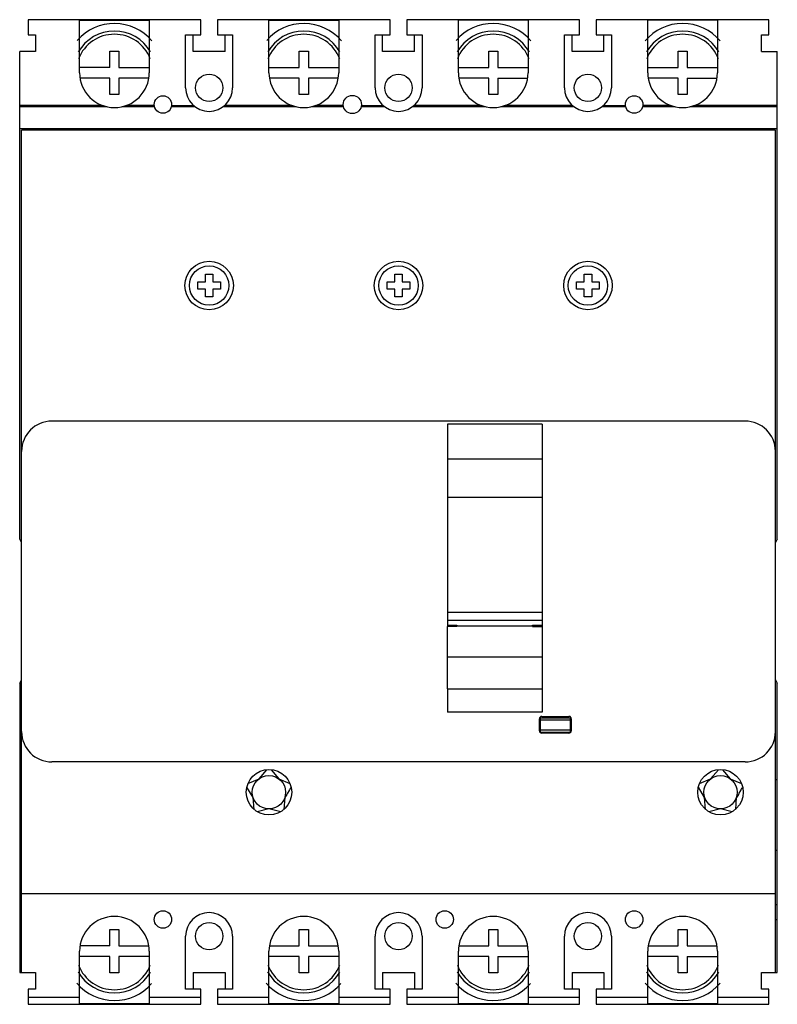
# Model space of a CAD drawing. Header units: millimetres. Extents: x 14 to 114, y 23 to 153.
import ezdxf

# ---------------------------------------------------------------- set-up
doc = ezdxf.new("R2010")
doc.units = ezdxf.units.MM
doc.header["$LTSCALE"] = 11.47765
doc.layers.add('00_COMPONENTS', color=7, linetype='CONTINUOUS')
doc.layers.add('00_COMPONENTS_1', color=7, linetype='CONTINUOUS')

msp = doc.modelspace()

# ---------------------------------------------------------------- linework, layer by layer
at = {"layer": '00_COMPONENTS', "color": 7, "linetype": 'Continuous'}
for p, q in [((82.82, 89.42), (70.32, 89.42)), ((82.82, 74.21), (70.32, 74.21)), ((82.82, 73.17), (70.32, 73.17)), ((71.57, 72.38), (70.27, 72.38)), ((70.27, 72.38), (70.27, 64.15)), ((70.32, 72.56), (71.57, 72.56)), ((71.57, 72.56), (71.57, 72.38)), ((71.57, 72.45), (81.57, 72.45)), ((81.57, 72.41), (71.57, 72.41)), ((81.57, 72.56), (82.82, 72.56)), ((81.57, 72.38), (81.57, 72.56)), ((81.57, 72.38), (82.86, 72.38)), ((82.86, 64.15), (82.86, 72.38)), ((70.27, 68.39), (82.86, 68.39)), ((70.27, 64.15), (82.86, 64.15))]:
    msp.add_line(p, q, dxfattribs=at)
at = {"layer": '00_COMPONENTS_1', "color": 7, "linetype": 'Continuous'}
for p, q in [((14.97, 152.5), (14.97, 150.5)), ((37.77, 152.5), (14.97, 152.5)), ((21.77, 145.5), (21.77, 152.5)), ((21.77, 152.45), (30.97, 152.45)), ((30.97, 152.5), (30.97, 145.5)), ((37.77, 150.5), (37.77, 152.5)), ((39.97, 152.5), (39.97, 150.5)), ((62.77, 152.5), (39.97, 152.5)), ((46.77, 145.5), (46.77, 152.5)), ((46.77, 152.45), (55.97, 152.45)), ((55.97, 152.5), (55.97, 145.5)), ((62.77, 150.5), (62.77, 152.5)), ((64.97, 152.5), (64.97, 150.5)), ((87.77, 152.5), (64.97, 152.5)), ((71.77, 145.5), (71.77, 152.5)), ((80.97, 152.45), (71.77, 152.45)), ((80.97, 152.5), (80.97, 145.5)), ((87.77, 150.5), (87.77, 152.5)), ((89.97, 152.5), (89.97, 150.5)), ((112.77, 152.5), (89.97, 152.5)), ((96.77, 145.5), (96.77, 152.5)), ((105.97, 152.45), (96.77, 152.45)), ((105.97, 152.5), (105.97, 145.5)), ((112.77, 150.5), (112.77, 152.5)), ((14.97, 150.5), (15.97, 150.5)), ((15.97, 150.5), (15.97, 148.3)), ((35.77, 143.5), (35.77, 150.5)), ((35.77, 150.5), (37.77, 150.5)), ((36.77, 148.3), (36.77, 150.5)), ((39.97, 150.5), (41.97, 150.5)), ((40.97, 148.3), (40.97, 150.5)), ((41.97, 150.5), (41.97, 143.5)), ((60.77, 143.5), (60.77, 150.5)), ((60.77, 150.5), (62.77, 150.5)), ((61.77, 148.3), (61.77, 150.5)), ((64.97, 150.5), (66.97, 150.5)), ((65.97, 148.3), (65.97, 150.5)), ((66.97, 150.5), (66.97, 143.5)), ((85.77, 143.5), (85.77, 150.5)), ((85.77, 150.5), (87.77, 150.5)), ((86.77, 148.3), (86.77, 150.5)), ((89.97, 150.5), (91.97, 150.5)), ((90.97, 148.3), (90.97, 150.5)), ((91.97, 150.5), (91.97, 143.5)), ((111.77, 148.3), (111.77, 150.5)), ((111.77, 150.5), (112.77, 150.5)), ((13.87, 83.9), (13.87, 148.3)), ((15.97, 148.3), (13.87, 148.3)), ((25.77, 146.2), (25.77, 148.36)), ((25.77, 148.36), (26.97, 148.36)), ((26.97, 148.36), (26.97, 146.2)), ((40.97, 148.3), (36.77, 148.3)), ((50.77, 146.2), (50.77, 148.36)), ((50.77, 148.36), (51.97, 148.36)), ((51.97, 148.36), (51.97, 146.2)), ((65.97, 148.3), (61.77, 148.3)), ((75.77, 146.2), (75.77, 148.36)), ((75.77, 148.36), (76.97, 148.36)), ((76.97, 148.36), (76.97, 146.2)), ((90.97, 148.3), (86.77, 148.3)), ((100.77, 146.2), (100.77, 148.36)), ((100.77, 148.36), (101.97, 148.36)), ((101.97, 148.36), (101.97, 146.2)), ((111.77, 148.3), (113.87, 148.3)), ((113.87, 83.9), (113.87, 148.3)), ((25.77, 146.2), (21.77, 146.2)), ((26.97, 146.2), (30.97, 146.2)), ((46.77, 146.2), (50.77, 146.2)), ((51.97, 146.2), (55.97, 146.2)), ((71.77, 146.2), (75.77, 146.2)), ((76.97, 146.2), (80.97, 146.2)), ((96.77, 146.2), (100.77, 146.2)), ((101.97, 146.2), (105.97, 146.2)), ((25.77, 144.8), (21.94, 144.8)), ((25.77, 142.64), (25.77, 144.8)), ((26.97, 144.8), (26.97, 142.64)), ((30.79, 144.8), (26.97, 144.8)), ((50.77, 144.8), (46.94, 144.8)), ((50.77, 142.64), (50.77, 144.8)), ((51.97, 144.8), (51.97, 142.64)), ((55.79, 144.8), (51.97, 144.8)), ((75.77, 144.8), (71.94, 144.8)), ((75.77, 142.64), (75.77, 144.8)), ((76.97, 144.8), (76.97, 142.64)), ((76.97, 144.8), (80.79, 144.8)), ((100.77, 144.8), (96.94, 144.8)), ((100.77, 142.64), (100.77, 144.8)), ((101.97, 144.8), (101.97, 142.64)), ((101.97, 144.8), (105.79, 144.8)), ((26.97, 142.64), (25.77, 142.64)), ((51.97, 142.64), (50.77, 142.64)), ((76.97, 142.64), (75.77, 142.64)), ((101.97, 142.64), (100.77, 142.64)), ((24.77, 141.18), (13.87, 141.18)), ((25.35, 141.01), (13.87, 141.01)), ((31.65, 141.01), (27.38, 141.01)), ((31.62, 141.18), (27.96, 141.18)), ((37.02, 141.01), (33.88, 141.01)), ((33.91, 141.18), (36.81, 141.18)), ((50.35, 141.01), (40.72, 141.01)), ((49.77, 141.18), (40.93, 141.18)), ((56.6, 141.01), (52.38, 141.01)), ((56.57, 141.18), (52.96, 141.18)), ((62.02, 141.01), (58.93, 141.01)), ((58.96, 141.18), (61.81, 141.18)), ((75.35, 141.01), (65.72, 141.01)), ((74.77, 141.18), (65.93, 141.18)), ((87.02, 141.01), (77.38, 141.01)), ((86.81, 141.18), (77.96, 141.18)), ((93.85, 141.01), (90.72, 141.01)), ((90.93, 141.18), (93.82, 141.18)), ((100.35, 141.01), (96.08, 141.01)), ((99.77, 141.18), (96.11, 141.18)), ((113.87, 141.01), (102.38, 141.01)), ((113.87, 141.18), (102.96, 141.18)), ((113.87, 138.1), (13.87, 138.1)), ((14.12, 26.7), (14.12, 137.9)), ((113.62, 137.9), (14.12, 137.9)), ((113.62, 26.7), (113.62, 137.9)), ((38.37, 117.9), (38.37, 118.9)), ((38.37, 118.9), (39.37, 118.9)), ((39.37, 118.9), (39.37, 117.9)), ((63.37, 117.9), (63.37, 118.9)), ((63.37, 118.9), (64.37, 118.9)), ((64.37, 118.9), (64.37, 117.9)), ((88.37, 117.9), (88.37, 118.9)), ((88.37, 118.9), (89.37, 118.9)), ((89.37, 118.9), (89.37, 117.9)), ((37.37, 116.9), (37.37, 117.9)), ((37.37, 117.9), (38.37, 117.9)), ((39.37, 117.9), (40.37, 117.9)), ((40.37, 117.9), (40.37, 116.9)), ((62.37, 116.9), (62.37, 117.9)), ((62.37, 117.9), (63.37, 117.9)), ((64.37, 117.9), (65.37, 117.9)), ((65.37, 117.9), (65.37, 116.9)), ((87.37, 116.9), (87.37, 117.9)), ((87.37, 117.9), (88.37, 117.9)), ((89.37, 117.9), (90.37, 117.9)), ((90.37, 117.9), (90.37, 116.9)), ((38.37, 116.9), (37.37, 116.9)), ((38.37, 115.9), (38.37, 116.9)), ((39.37, 115.9), (38.37, 115.9)), ((39.37, 116.9), (39.37, 115.9)), ((40.37, 116.9), (39.37, 116.9)), ((63.37, 116.9), (62.37, 116.9)), ((63.37, 115.9), (63.37, 116.9)), ((64.37, 115.9), (63.37, 115.9)), ((64.37, 116.9), (64.37, 115.9)), ((65.37, 116.9), (64.37, 116.9)), ((88.37, 116.9), (87.37, 116.9)), ((88.37, 115.9), (88.37, 116.9)), ((89.37, 115.9), (88.37, 115.9)), ((89.37, 116.9), (89.37, 115.9)), ((90.37, 116.9), (89.37, 116.9)), ((109.62, 99.5), (18.12, 99.5)), ((70.32, 99.1), (70.32, 72.38)), ((82.82, 99.1), (70.32, 99.1)), ((82.82, 99.1), (82.82, 72.38)), ((82.82, 94.46), (70.32, 94.46)), ((14.12, 83.46), (13.87, 83.9)), ((113.87, 83.9), (113.62, 83.46)), ((13.87, 64.9), (14.12, 65.34)), ((113.62, 65.34), (113.87, 64.9)), ((13.87, 64.9), (13.87, 26.7)), ((70.32, 64.15), (70.32, 61.06)), ((82.82, 64.15), (82.82, 61.06)), ((113.87, 26.7), (113.87, 64.9)), ((82.82, 61.06), (70.32, 61.06)), ((82.47, 58.6), (82.47, 60.21)), ((82.57, 60.44), (82.57, 58.4)), ((86.57, 60.3), (82.57, 60.3)), ((86.57, 60.01), (82.57, 60.01)), ((82.77, 60.52), (86.37, 60.52)), ((86.57, 58.4), (86.57, 60.43)), ((86.67, 60.21), (86.67, 58.6)), ((86.57, 58.69), (82.57, 58.69)), ((86.57, 58.4), (82.57, 58.4)), ((86.37, 58.3), (82.77, 58.3)), ((109.62, 54.5), (18.12, 54.5)), ((45.46, 52.27), (46.5, 53.47)), ((47.04, 53.47), (48.05, 52.29)), ((105.06, 52.27), (106.1, 53.47)), ((106.64, 53.47), (107.65, 52.29)), ((14.12, 52.2), (13.87, 52.2)), ((44, 51.65), (45.46, 52.27)), ((48.05, 52.29), (49.53, 51.67)), ((103.6, 51.65), (105.06, 52.27)), ((107.65, 52.29), (109.13, 51.67)), ((113.62, 52.2), (113.87, 52.2)), ((44.67, 49.82), (43.86, 51.16)), ((49.42, 50.71), (49.2, 50.36)), ((104.27, 49.82), (103.46, 51.16)), ((109.02, 50.71), (108.8, 50.36)), ((44.81, 48.23), (44.67, 49.82)), ((48.85, 49.79), (48.73, 48.23)), ((104.41, 48.23), (104.27, 49.82)), ((108.45, 49.79), (108.33, 48.23)), ((46.77, 48.3), (45.22, 47.93)), ((48.32, 47.93), (46.77, 48.3)), ((106.37, 48.3), (104.82, 47.93)), ((107.92, 47.93), (106.37, 48.3)), ((14.12, 42.87), (13.87, 42.87)), ((113.62, 42.87), (113.87, 42.87)), ((113.62, 37.1), (14.12, 37.1)), ((13.87, 35.66), (14.12, 35.66)), ((113.62, 35.66), (113.87, 35.66)), ((14.12, 33.66), (13.87, 33.66)), ((113.87, 33.66), (113.62, 33.66)), ((25.77, 32.36), (26.97, 32.36)), ((25.77, 30.2), (25.77, 32.36)), ((26.97, 32.36), (26.97, 30.2)), ((35.77, 24.5), (35.77, 31.5)), ((41.97, 31.5), (41.97, 24.5)), ((50.77, 32.36), (51.97, 32.36)), ((50.77, 30.2), (50.77, 32.36)), ((51.97, 32.36), (51.97, 30.2)), ((60.77, 24.5), (60.77, 31.5)), ((66.97, 31.5), (66.97, 24.5)), ((75.77, 32.36), (76.97, 32.36)), ((75.77, 30.2), (75.77, 32.36)), ((76.97, 32.36), (76.97, 30.2)), ((85.77, 24.5), (85.77, 31.5)), ((91.97, 31.5), (91.97, 24.5)), ((100.77, 32.36), (101.97, 32.36)), ((100.77, 30.2), (100.77, 32.36)), ((101.97, 32.36), (101.97, 30.2)), ((25.77, 30.2), (21.93, 30.2)), ((26.97, 30.2), (30.79, 30.2)), ((46.93, 30.2), (50.77, 30.2)), ((51.97, 30.2), (55.79, 30.2)), ((71.93, 30.2), (75.77, 30.2)), ((76.97, 30.2), (80.79, 30.2)), ((96.93, 30.2), (100.77, 30.2)), ((101.97, 30.2), (105.79, 30.2)), ((21.77, 22.5), (21.77, 29.5)), ((25.77, 28.8), (21.77, 28.8)), ((25.77, 26.64), (25.77, 28.8)), ((30.97, 28.8), (26.97, 28.8)), ((26.97, 28.8), (26.97, 26.64)), ((30.97, 29.5), (30.97, 22.5)), ((46.77, 22.5), (46.77, 29.5)), ((50.77, 28.8), (46.77, 28.8)), ((50.77, 26.64), (50.77, 28.8)), ((55.97, 28.8), (51.97, 28.8)), ((51.97, 28.8), (51.97, 26.64)), ((55.97, 29.5), (55.97, 22.5)), ((71.77, 22.5), (71.77, 29.5)), ((75.77, 28.8), (71.77, 28.8)), ((75.77, 26.64), (75.77, 28.8)), ((76.97, 28.8), (80.97, 28.8)), ((76.97, 28.8), (76.97, 26.64)), ((80.97, 29.5), (80.97, 22.5)), ((96.77, 22.5), (96.77, 29.5)), ((100.77, 28.8), (96.77, 28.8)), ((100.77, 26.64), (100.77, 28.8)), ((101.97, 28.8), (105.97, 28.8)), ((101.97, 28.8), (101.97, 26.64)), ((105.97, 29.5), (105.97, 22.5)), ((13.87, 26.7), (15.97, 26.7)), ((15.97, 26.7), (15.97, 24.5)), ((26.97, 26.64), (25.77, 26.64)), ((36.77, 26.7), (40.97, 26.7)), ((36.77, 26.7), (36.77, 24.5)), ((40.97, 26.7), (40.97, 24.5)), ((51.97, 26.64), (50.77, 26.64)), ((61.77, 26.7), (65.97, 26.7)), ((61.77, 26.7), (61.77, 24.5)), ((65.97, 26.7), (65.97, 24.5)), ((76.97, 26.64), (75.77, 26.64)), ((86.77, 26.7), (90.97, 26.7)), ((86.77, 26.7), (86.77, 24.5)), ((90.97, 26.7), (90.97, 24.5)), ((101.97, 26.64), (100.77, 26.64)), ((111.77, 26.7), (113.87, 26.7)), ((111.77, 24.5), (111.77, 26.7)), ((15.97, 24.5), (14.97, 24.5)), ((14.97, 24.5), (14.97, 22.5)), ((14.97, 23.46), (21.77, 23.46)), ((30.97, 23.46), (37.77, 23.46)), ((37.77, 24.5), (35.77, 24.5)), ((37.77, 22.5), (37.77, 24.5)), ((41.97, 24.5), (39.97, 24.5)), ((39.97, 24.5), (39.97, 22.5)), ((39.97, 23.46), (46.77, 23.46)), ((55.97, 23.46), (62.77, 23.46)), ((62.77, 24.5), (60.77, 24.5)), ((62.77, 22.5), (62.77, 24.5)), ((66.97, 24.5), (64.97, 24.5)), ((64.97, 24.5), (64.97, 22.5)), ((64.97, 23.46), (71.77, 23.46)), ((80.97, 23.46), (87.77, 23.46)), ((87.77, 24.5), (85.77, 24.5)), ((87.77, 22.5), (87.77, 24.5)), ((91.97, 24.5), (89.97, 24.5)), ((89.97, 24.5), (89.97, 22.5)), ((89.97, 23.46), (96.77, 23.46)), ((105.97, 23.46), (112.77, 23.46)), ((112.77, 24.5), (111.77, 24.5)), ((112.77, 22.5), (112.77, 24.5)), ((14.97, 22.5), (37.77, 22.5)), ((30.97, 22.55), (21.77, 22.55)), ((25.27, 22.55), (25.27, 22.5)), ((29.87, 22.55), (29.87, 22.5)), ((39.97, 22.5), (62.77, 22.5)), ((55.97, 22.55), (46.77, 22.55)), ((50.27, 22.55), (50.27, 22.5)), ((54.87, 22.55), (54.87, 22.5)), ((64.97, 22.5), (87.77, 22.5)), ((80.97, 22.55), (71.77, 22.55)), ((75.27, 22.55), (75.27, 22.5)), ((79.87, 22.55), (79.87, 22.5)), ((89.97, 22.5), (112.77, 22.5)), ((105.97, 22.55), (96.77, 22.55)), ((100.27, 22.55), (100.27, 22.5)), ((104.87, 22.55), (104.87, 22.5))]:
    msp.add_line(p, q, dxfattribs=at)
for centre, radius in [((38.87, 143.5), 1.8), ((63.87, 143.5), 1.8), ((88.87, 143.5), 1.8), ((32.77, 141.3), 1.15), ((57.77, 141.3), 1.2), ((94.97, 141.3), 1.15), ((38.87, 117.4), 3.2), ((38.87, 117.4), 2.6), ((63.87, 117.4), 3.2), ((63.87, 117.4), 2.6), ((88.87, 117.4), 3.2), ((88.87, 117.4), 2.6), ((46.77, 50.5), 3), ((106.37, 50.5), 3), ((46.77, 50.5), 2.2), ((106.37, 50.5), 2.2), ((32.77, 33.7), 1.15), ((69.97, 33.7), 1.15), ((94.97, 33.7), 1.15), ((38.87, 31.5), 1.8), ((63.87, 31.5), 1.8), ((88.87, 31.5), 1.8)]:
    msp.add_circle(centre, radius, dxfattribs=at)
for centre, radius, start, end in [((26.37, 145.5), 6.5, 40.3435, 138.9595), ((26.37, 145.5), 5.5, 29.8596, 150.162), ((51.37, 145.5), 6.5, 40.3486, 138.9353), ((51.37, 145.5), 5.5, 29.8596, 150.162), ((76.37, 145.5), 6.5, 40.3486, 138.9353), ((76.37, 145.5), 5.5, 29.8596, 150.162), ((101.37, 145.5), 6.5, 40.1875, 139.8055), ((101.37, 145.5), 5.5, 29.8596, 150.162), ((26.37, 145.5), 5.08, 21.2826, 158.7172), ((51.37, 145.5), 5.08, 21.2826, 158.7172), ((76.37, 145.5), 5.08, 21.2826, 158.7172), ((101.37, 145.5), 5.08, 21.2649, 158.7349), ((26.37, 145.5), 4.6, 180, 360), ((51.37, 145.5), 4.6, 180, 360), ((76.37, 145.5), 4.6, 180, 360), ((101.37, 145.5), 4.6, 180, 360), ((38.87, 143.5), 3.1, 180, 360), ((63.87, 143.5), 3.1, 180, 360), ((88.87, 143.5), 3.1, 180, 360), ((18.12, 95.5), 4, 90, 180), ((109.62, 95.5), 4, 0, 90), ((82.78, 60.21), 0.314, 135.432, 157.2832), ((18.12, 58.5), 4, 180, 270), ((82.77, 58.6), 0.3, 180, 270), ((86.37, 58.6), 0.3, 270, 360), ((109.62, 58.5), 4, 270, 360), ((-117.45, 152.39), 195.41, 328.6434, 328.7883), ((-57.85, 152.39), 195.41, 328.6434, 328.7883), ((234.85, -62.88), 217.45, 148.6178, 148.7937), ((294.45, -62.88), 217.45, 148.6178, 148.7937), ((26.37, 29.5), 4.6, 0, 180), ((38.87, 31.5), 3.1, 0, 180), ((51.37, 29.5), 4.6, 0, 180), ((63.87, 31.5), 3.1, 0, 180), ((76.37, 29.5), 4.6, 0, 180), ((88.87, 31.5), 3.1, 0, 180), ((101.37, 29.5), 4.6, 0, 180), ((26.37, 29.5), 5.08, 201.2826, 338.7172), ((51.37, 29.5), 5.08, 201.2826, 338.7172), ((76.37, 29.5), 5.08, 201.2826, 338.7172), ((101.37, 29.5), 5.08, 201.2649, 338.7349), ((26.37, 29.5), 5.5, 209.7332, 330.151), ((51.37, 29.5), 5.5, 209.7332, 330.151), ((76.37, 29.5), 5.5, 209.7332, 330.151), ((101.37, 29.5), 5.5, 209.7332, 330.151), ((26.37, 29.5), 6.5, 220.3435, 318.9595), ((51.37, 29.5), 6.5, 220.3435, 318.9595), ((76.37, 29.5), 6.5, 220.3435, 318.9595), ((101.37, 29.5), 6.5, 220.1875, 319.8055)]:
    msp.add_arc(centre, radius, start, end, dxfattribs=at)
for points, knots in [([(82.49, 60.33), (82.49, 60.33), (82.47, 60.29), (82.47, 60.25), (82.47, 60.21)], [0, 0, 0, 0, 0.033155, 1, 1, 1, 1]), ([(82.77, 60.52), (82.73, 60.52), (82.65, 60.5), (82.58, 60.46), (82.56, 60.43)], [0, 0, 0, 0, 0.493874, 1, 1, 1, 1]), ([(86.52, 60.48), (86.5, 60.49), (86.46, 60.51), (86.4, 60.52), (86.37, 60.52)], [0, 0, 0, 0, 0.28154, 1, 1, 1, 1]), ([(86.67, 60.21), (86.67, 60.25), (86.65, 60.33), (86.59, 60.42), (86.54, 60.46), (86.52, 60.48)], [0, 0, 0, 0, 0.389345, 0.769476, 1, 1, 1, 1])]:
    msp.add_open_spline(points, degree=3, knots=knots, dxfattribs=at)

doc.saveas('drawing.dxf')
